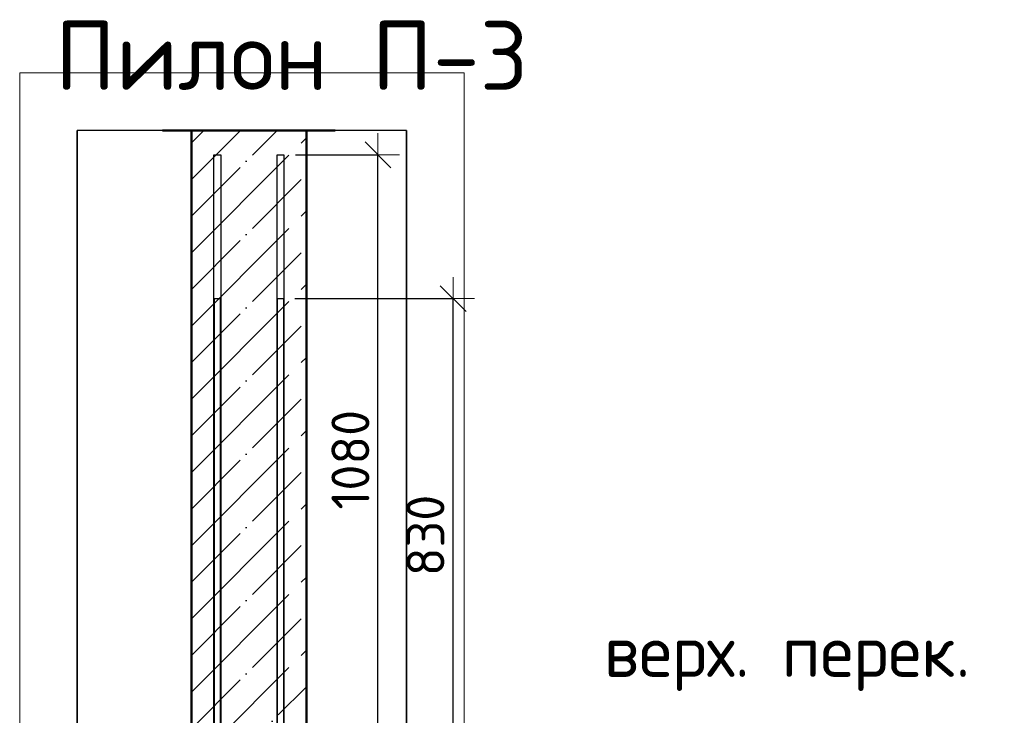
# Model space of a CAD drawing. Header units: millimetres. Extents: x 9402 to 69898, y -2829 to 22870.
# Tile 6 of 69: x 10499 to 12212, y 10198 to 11408. Entities that reach past the tile are written whole.
import ezdxf

# ---------------------------------------------------------------- set-up
doc = ezdxf.new("R2010")
doc.units = ezdxf.units.MM
doc.header["$PDMODE"] = 65
doc.linetypes.add('______11', pattern=[150, 120, -15, 0, -15])
doc.linetypes.add('______5', pattern=[330, 240, -30, 30, -30])
for name, color, linetype, lineweight in [('Standard', 7, 'Continuous', 25), ('Арм.стержн. вертикальными 1', 22, 'Continuous', 35), ('Высотная отметки_ общее', 7, 'Continuous', 13), ('Размерная линия_ общее', 7, 'Continuous', 13)]:
    doc.layers.add(name, color=color, linetype=linetype, lineweight=lineweight)
doc.layers.add('Арм.стержн. вертикальными 2', color=7, linetype='Continuous', lineweight=35, true_color=0x006e00)
doc.styles.add('ISOCPEUR', font='ISOCPEUR')
doc.dimstyles.new('DIMSTYLE_5', dxfattribs={"dimtxt": 66, "dimasz": 75, "dimexe": 0, "dimexo": 0, "dimgap": 33, "dimtad": 2, "dimdec": 0, "dimrnd": 5, "dimzin": 12, "dimdsep": 46, "dimtxsty": 'ISOCPEUR', "dimblk1": 'ALL_ML_STRICH', "dimblk2": 'ALL_ML_STRICH', "dimsah": 1, "dimcen": 0, "dimclrd": 7, "dimclre": 256, "dimclrt": 7, "dimadec": 0, "dimazin": 0, "dimtfac": 1, "dimtdec": 0, "dimtix": 1, "dimtmove": 2, "dimatfit": 3, "dimfxl": 0, "dimtzin": 0, "dimlwd": 0, "dimlwe": -3, "dimarcsym": 0})

# ---------------------------------------------------------------- blocks, each defined once
blk = doc.blocks.new('ALL_ML_STRICH')
at = {"color": 0, "linetype": 'ByBlock', "lineweight": -2}
for p, q in [((0, -0.5), (0, 0.5)), ((-0.3, -0.3), (0.3, 0.3)), ((-1, 0), (0.5, 0))]:
    blk.add_line(p, q, dxfattribs=at)
blk = doc.blocks.new('*D55')
at = {"layer": 'DEFPOINTS', "color": 7, "linetype": 'Continuous', "lineweight": 13, "transparency": 33554687}
for p in [(10958, 10922.6), (10998, 10092.6), (11253.2, 10092.6)]:
    blk.add_point(p, dxfattribs=at)
at = {"layer": 'Размерная линия_ общее', "color": 253, "linetype": 'Continuous', "lineweight": -2, "true_color": 0xa0a0a0, "transparency": 33554687}
for p, q in [((10978, 10922.6), (11253.2, 10922.6)), ((11018, 10092.6), (11253.2, 10092.6))]:
    blk.add_line(p, q, dxfattribs=at)
at = {"layer": 'Размерная линия_ общее', "color": 7, "linetype": 'Continuous', "lineweight": -2, "transparency": 33554687}
blk.add_line((11253.2, 10092.6), (11253.2, 10922.6), dxfattribs=at)
at = {"layer": 'Размерная линия_ общее', "color": 7, "linetype": 'Continuous', "lineweight": 13, "transparency": 33554687, "xscale": 75, "yscale": 75, "zscale": 75}
for p, rotation in [((11253.2, 10922.6), 90), ((11253.2, 10092.6), 270)]:
    blk.add_blockref('ALL_ML_STRICH', p, dxfattribs=dict(at, rotation=rotation))
at = {"layer": 'Размерная линия_ общее', "color": 7, "linetype": 'Continuous', "lineweight": 13, "transparency": 33554687, "insert": (11205.2, 10510.9), "char_height": 66, "width": 198, "attachment_point": 5, "rotation": 90, "style": 'ISOCPEUR'}
blk.add_mtext('\\A1;{830}', dxfattribs=at)
blk = doc.blocks.new('*D58')
at = {"layer": 'DEFPOINTS', "color": 7, "linetype": 'Continuous', "lineweight": 13, "transparency": 33554687}
for p in [(10959, 11172.6), (10998, 10092.6), (11122.6, 10092.6)]:
    blk.add_point(p, dxfattribs=at)
at = {"layer": 'Размерная линия_ общее', "color": 253, "linetype": 'Continuous', "lineweight": -2, "true_color": 0xa0a0a0, "transparency": 33554687}
for p, q in [((10979, 11172.6), (11122.6, 11172.6)), ((11018, 10092.6), (11122.6, 10092.6))]:
    blk.add_line(p, q, dxfattribs=at)
at = {"layer": 'Размерная линия_ общее', "color": 7, "linetype": 'Continuous', "lineweight": -2, "transparency": 33554687}
blk.add_line((11122.6, 10092.6), (11122.6, 11172.6), dxfattribs=at)
at = {"layer": 'Размерная линия_ общее', "color": 7, "linetype": 'Continuous', "lineweight": 13, "transparency": 33554687, "xscale": 75, "yscale": 75, "zscale": 75}
for p, rotation in [((11122.6, 11172.6), 90), ((11122.6, 10092.6), 270)]:
    blk.add_blockref('ALL_ML_STRICH', p, dxfattribs=dict(at, rotation=rotation))
at = {"layer": 'Размерная линия_ общее', "color": 7, "linetype": 'Continuous', "lineweight": 13, "transparency": 33554687, "insert": (11074.6, 10642.5), "char_height": 66, "width": 264, "attachment_point": 5, "rotation": 90, "style": 'ISOCPEUR'}
blk.add_mtext('\\A1;{1080}', dxfattribs=at)
blk = doc.blocks.new('COMPLEX_ELEVATIONDIM_0')
at = {"layer": 'Высотная отметки_ общее', "color": 7, "linetype": 'Continuous', "lineweight": 13, "transparency": 33554687, "insert": (11515.6, 10240.5), "char_height": 90, "width": 718.298, "attachment_point": 7, "style": 'ISOCPEUR'}
blk.add_mtext('\\W0.97;верх. перек.', dxfattribs=at)

msp = doc.modelspace()

# ---------------------------------------------------------------- linework, layer by layer
at = {"color": 52, "linetype": 'Continuous', "lineweight": -3, "transparency": 33554687}
for p, q in [((11172.2, 11214.9), (10599.3, 11214.9)), ((11172.2, 11214.9), (10599.3, 11214.9)), ((10599.3, 11214.9), (10599.3, 6447.4)), ((10599.3, 6447.4), (10599.3, 11214.9)), ((11172.2, 6447.4), (11172.2, 11214.9)), ((11172.2, 11214.9), (11172.2, 6447.4))]:
    msp.add_line(p, q, dxfattribs=at)
at = {"color": 7, "linetype": 'Continuous', "lineweight": 50, "transparency": 33554687}
for p, q in [((11048, 11214.9), (10748, 11214.9)), ((10798, 11214.9), (10798, 10092.6)), ((10998, 10092.6), (10998, 11214.9))]:
    msp.add_line(p, q, dxfattribs=at)
at = {"color": 7, "linetype": '______11', "lineweight": -3, "transparency": 33554687}
for p, q in [((10798, 11065.9), (10947, 11214.9)), ((10798, 11193.2), (10819.7, 11214.9)), ((10798, 10938.6), (10998, 11138.6)), ((10798, 10811.3), (10998, 11011.3)), ((10798, 10684), (10998, 10884)), ((10798, 10556.8), (10998, 10756.8)), ((10798, 10429.5), (10998, 10629.5)), ((10798, 10302.2), (10998, 10502.2)), ((10798, 10174.9), (10998, 10374.9)), ((10843, 10092.6), (10998, 10247.7))]:
    msp.add_line(p, q, dxfattribs=at)
at = {"color": 7, "linetype": '______5', "lineweight": -3, "transparency": 33554687}
for p, q in [((10798, 11129.5), (10883.4, 11214.9)), ((10798, 11002.2), (10998, 11202.2)), ((10798, 10875), (10998, 11075)), ((10798, 10747.7), (10998, 10947.7)), ((10798, 10620.4), (10998, 10820.4)), ((10798, 10493.1), (10998, 10693.1)), ((10798, 10365.8), (10998, 10565.8)), ((10798, 10238.6), (10998, 10438.6)), ((10798, 10111.3), (10998, 10311.3))]:
    msp.add_line(p, q, dxfattribs=at)
at = {"layer": 'Standard', "color": 7, "linetype": 'Continuous', "lineweight": 13, "transparency": 33554687}
msp.add_lwpolyline([(10499.3, 6347.4), (11272.2, 6347.4), (11272.2, 11314.9), (10499.3, 11314.9), (10499.3, 6347.4)], dxfattribs=at)
at = {"layer": 'Арм.стержн. вертикальными 1', "color": 4, "linetype": 'Continuous', "lineweight": 25, "transparency": 33554687}
for points in [[(10838, 6792.6), (10838, 10922.6), (10848, 10922.6), (10848, 6792.6), (10838, 6792.6)], [(10838, 6792.6), (10838, 10922.6), (10848, 10922.6), (10848, 6792.6), (10838, 6792.6)], [(10948, 6792.6), (10948, 10922.6), (10958, 10922.6), (10958, 6792.6), (10948, 6792.6)], [(10948, 6792.6), (10948, 10922.6), (10958, 10922.6), (10958, 6792.6), (10948, 6792.6)]]:
    msp.add_lwpolyline(points, dxfattribs=at)
at = {"layer": 'Арм.стержн. вертикальными 2', "color": 34, "linetype": 'Continuous', "lineweight": 25, "transparency": 33554687}
for points in [[(10849, 11172.6), (10849, 8832.6), (10837, 8832.6), (10837, 11172.6), (10849, 11172.6)], [(10849, 11172.6), (10849, 8832.6), (10837, 8832.6), (10837, 11172.6), (10849, 11172.6)], [(10959, 11172.6), (10959, 8832.6), (10947, 8832.6), (10947, 11172.6), (10959, 11172.6)], [(10959, 11172.6), (10959, 8832.6), (10947, 8832.6), (10947, 11172.6), (10959, 11172.6)]]:
    msp.add_lwpolyline(points, dxfattribs=at)

# ---------------------------------------------------------------- block references
at = {"layer": 'Высотная отметки_ общее', "color": 7, "linetype": 'Continuous', "lineweight": 13, "transparency": 33554687}
msp.add_blockref('COMPLEX_ELEVATIONDIM_0', (0, 0), dxfattribs=at)

# ---------------------------------------------------------------- texts
at = {"layer": 'Standard', "color": 7, "linetype": 'Continuous', "lineweight": 13, "transparency": 33554687, "insert": (10560.4, 11345.4), "char_height": 120, "width": 826.182, "attachment_point": 4, "style": 'ISOCPEUR'}
msp.add_mtext('\\A1;{\\fISOCPEUR|i0|b0;\\H120.000000;\\W1.000000;\\C7;Пилон П-3}\\P', dxfattribs=at)

# ---------------------------------------------------------------- dimensions: what is measured, and where the dimension line sits
at = {"layer": 'Размерная линия_ общее', "color": 7, "linetype": 'Continuous', "lineweight": 13, "transparency": 33554687}
for base, p2, picture, middle in [((11122.6, 11172.6), (10979, 11172.6), '*D58', (11074.6, 10642.5)), ((11253.2, 10922.6), (10978, 10922.6), '*D55', (11205.2, 10510.9))]:
    dim = msp.add_linear_dim(base=base, p1=(11018, 10092.6), p2=p2, angle=90, dimstyle='DIMSTYLE_5', override={"dimpost": '<>', "dimclrd": 7, "dimclre": 253, "dimclrt": 7, "dimlwd": 0, "dimlwe": 65533}, dxfattribs=at)
    dim.commit()
    dim.dimension.update_dxf_attribs({"geometry": picture, "text_midpoint": middle, "dimtype": 160})

doc.saveas('drawing.dxf')
